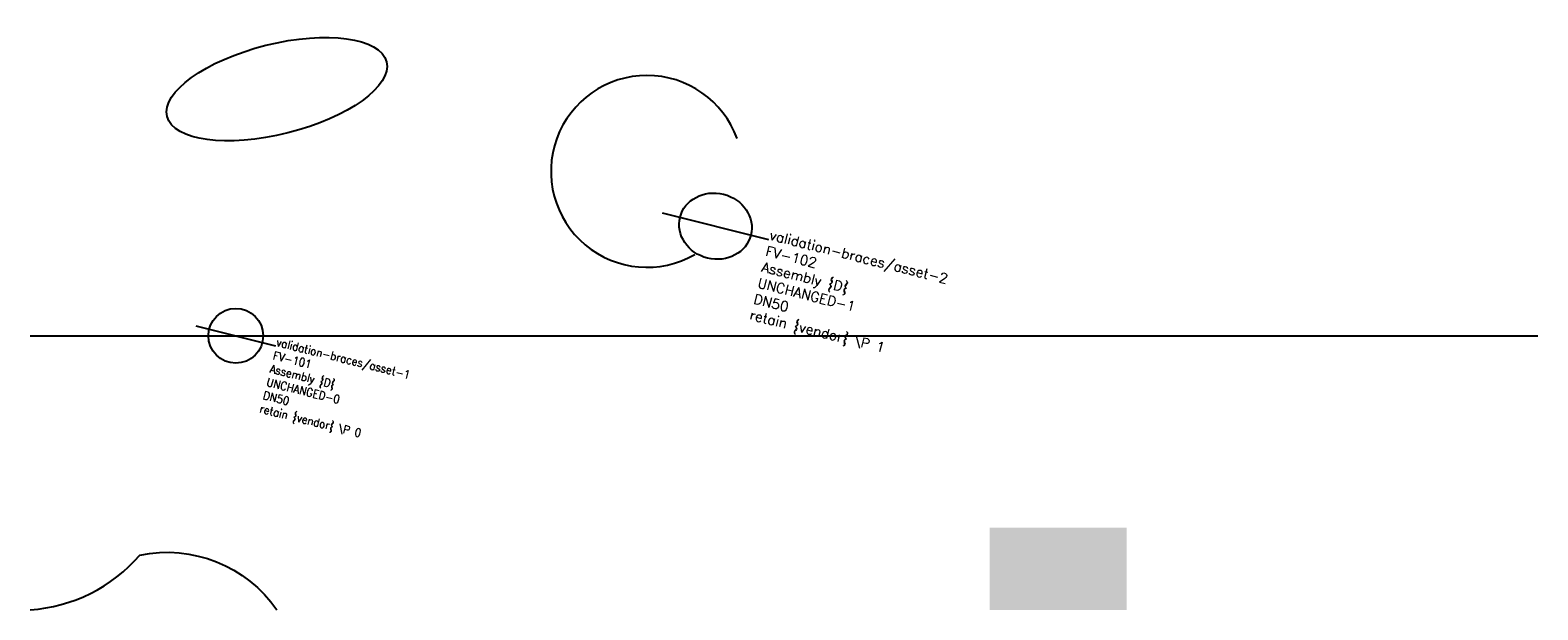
# Model space of a CAD drawing. Header units: metres. Extents: x 0 to 110, y 0 to 42.
import ezdxf

# ---------------------------------------------------------------- set-up
doc = ezdxf.new("R2010")
doc.units = ezdxf.units.M
doc.layers.add('LABEL', color=2, linetype='Continuous')
doc.layers.add('PIPE', color=3, linetype='Continuous')
doc.styles.add('textstyle3', font='Standard')
doc.styles.add('textstyle4', font='Standard', dxfattribs={"width": 1.111111})

# ---------------------------------------------------------------- blocks, each defined once
blk = doc.blocks.new('ASSET')
blk.add_line((-3, 0), (3, 0))
blk.add_circle((0, 0), 2)
at = {"layer": 'LABEL', "style": 'textstyle3'}
for tag, p in [('ICT_ID', (3, 0)), ('TAG', (3, -1)), ('MODEL', (3, -2)), ('SERIAL', (3, -3)), ('SIZE', (3, -4)), ('VENDOR_PRIVATE', (3, -5))]:
    blk.add_attdef(tag, p, '', height=0.6, dxfattribs=at)

msp = doc.modelspace()

# ---------------------------------------------------------------- hatches: boundary and pattern name
msp.add_hatch(color=5).paths.add_polyline_path([(70, 0), (80, 0), (80, 6), (70, 6)], flags=0)

# ---------------------------------------------------------------- linework, layer by layer
msp.add_lwpolyline([(0, 0, 0.2), (8, 4, -0.3), (18, 0)], format="xyb")
msp.add_arc((45, 32), 7, 20, 300)
msp.add_ellipse((18, 38), major_axis=(8, 2), ratio=0.4)
at = {"layer": 'PIPE'}
msp.add_line((0, 20), (110, 20), dxfattribs=at)

# ---------------------------------------------------------------- block references
ref = msp.add_blockref('ASSET', (50, 28), dxfattribs=dict(at, xscale=1.333333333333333, yscale=1.2, rotation=346))
ref.add_attrib('ICT_ID', 'validation-braces/asset-2', (53.88, 27.03), dxfattribs={"layer": 'LABEL', "height": 0.72, "rotation": -14, "style": 'textstyle4', "width": 1.111111})
ref.add_attrib('TAG', 'FV-102', (53.59, 25.87), dxfattribs={"layer": 'LABEL', "height": 0.72, "rotation": -14, "style": 'textstyle4', "width": 1.111111})
ref.add_attrib('MODEL', 'Assembly {D}', (53.3, 24.7), dxfattribs={"layer": '0', "height": 0.72, "rotation": -14, "style": 'textstyle4', "width": 1.111111})
ref.add_attrib('SERIAL', 'UNCHANGED-1', (53.01, 23.54), dxfattribs={"layer": 'LABEL', "height": 0.72, "rotation": -14, "style": 'textstyle4', "width": 1.111111})
ref.add_attrib('SIZE', 'DN50', (52.72, 22.37), dxfattribs={"layer": 'LABEL', "height": 0.72, "rotation": -14, "style": 'textstyle4', "width": 1.111111})
ref.add_attrib('VENDOR_PRIVATE', 'retain {vendor} \\P 1', (52.43, 21.21), dxfattribs={"layer": 'LABEL', "height": 0.72, "rotation": -14, "style": 'textstyle4', "width": 1.111111})
ref = msp.add_blockref('ASSET', (15, 20), dxfattribs=dict(at, rotation=346))
ref.add_attrib('ICT_ID', 'validation-braces/asset-1', (17.91, 19.27), dxfattribs={"layer": 'LABEL', "height": 0.6, "rotation": -14, "style": 'textstyle3'})
ref.add_attrib('TAG', 'FV-101', (17.67, 18.3), dxfattribs={"layer": 'LABEL', "height": 0.6, "rotation": -14, "style": 'textstyle3'})
ref.add_attrib('MODEL', 'Assembly {D}', (17.43, 17.33), dxfattribs={"layer": '0', "height": 0.6, "rotation": -14, "style": 'textstyle3'})
ref.add_attrib('SERIAL', 'UNCHANGED-0', (17.19, 16.36), dxfattribs={"layer": 'LABEL', "height": 0.6, "rotation": -14, "style": 'textstyle3'})
ref.add_attrib('SIZE', 'DN50', (16.94, 15.39), dxfattribs={"layer": 'LABEL', "height": 0.6, "rotation": -14, "style": 'textstyle3'})
ref.add_attrib('VENDOR_PRIVATE', 'retain {vendor} \\P 0', (16.7, 14.42), dxfattribs={"layer": 'LABEL', "height": 0.6, "rotation": -14, "style": 'textstyle3'})

doc.saveas('drawing.dxf')
